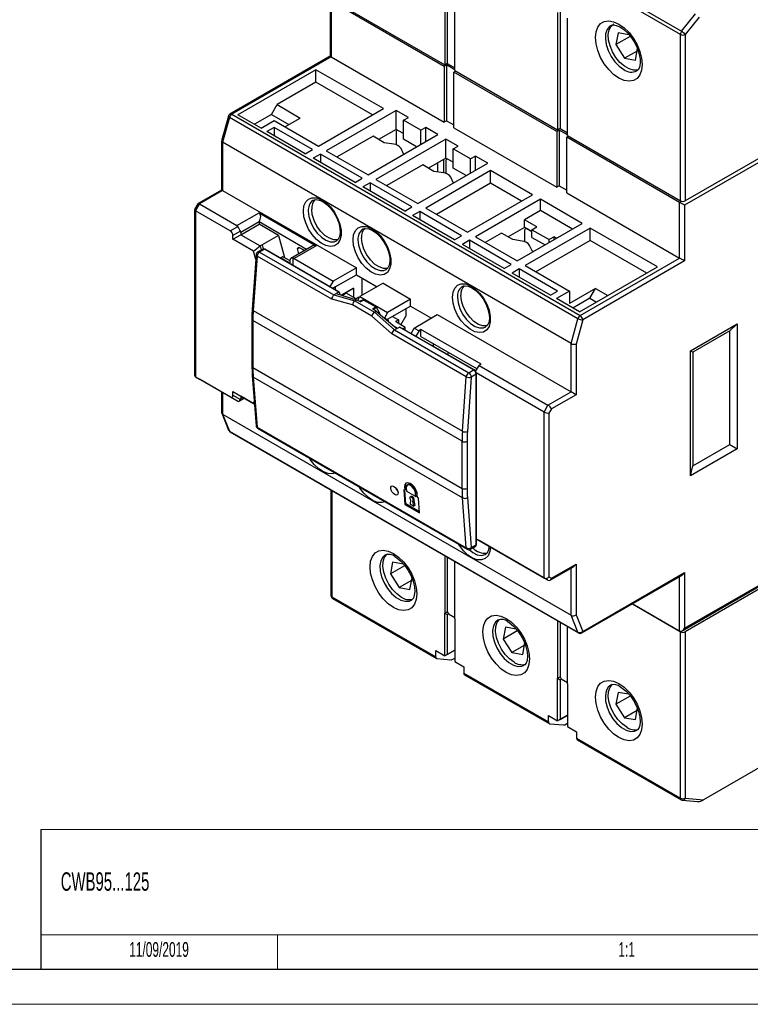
# Model space of a CAD drawing. Header units: millimetres. Extents: x 0 to 594, y 0 to 420.
# Tile 8 of 11: x 406 to 511, y 0 to 141. Entities that reach past the tile are written whole.
import ezdxf

# ---------------------------------------------------------------- set-up
doc = ezdxf.new("R2010")
doc.units = ezdxf.units.MM
doc.layers.add('FORMATO', color=7, linetype='Continuous')
doc.layers.add('LEGENDA', color=5, linetype='Continuous')
doc.styles.add('SLDTEXTSTYLE1', font='TXT', dxfattribs={"width": 0.605})

msp = doc.modelspace()

# ---------------------------------------------------------------- linework, layer by layer
at = {"color": 7, "linetype": 'Continuous', "lineweight": 25}
for p, q in [((467.034, 151.79), (467.034, 134.928)), ((467.388, 151.994), (467.388, 135.132)), ((468.449, 134.112), (468.449, 150.973)), ((500.869, 139.291), (485.95, 147.904)), ((486.126, 148.359), (501.046, 139.746)), ((450.806, 144.296), (467.034, 134.928)), ((450.554, 144.156), (450.554, 136.154)), ((466.928, 134.704), (450.7, 144.072)), ((450.7, 144.072), (450.7, 136.07)), ((483.227, 142.442), (483.227, 125.58)), ((483.581, 142.646), (483.581, 125.784)), ((484.641, 124.764), (484.641, 141.625)), ((501.046, 139.746), (503.05, 142.239)), ((503.581, 141.784), (501.577, 139.291)), ((491.917, 139.517), (491.614, 137.829)), ((493.63, 138.993), (491.614, 137.829)), ((493.465, 139.251), (491.917, 139.517)), ((500.869, 115.396), (500.869, 139.291)), ((501.577, 139.291), (501.577, 115.396)), ((491.614, 137.829), (492.859, 135.876)), ((494.407, 135.611), (494.71, 137.298)), ((450.554, 136.154), (436.164, 127.847)), ((450.7, 136.07), (436.414, 127.823)), ((450.7, 136.07), (466.928, 126.701)), ((494.64, 136.904), (492.859, 135.876)), ((492.859, 135.876), (494.407, 135.611)), ((467.282, 134.908), (466.928, 134.704)), ((466.928, 134.704), (466.928, 126.701)), ((467.388, 135.132), (467.034, 134.928)), ((468.449, 134.234), (467.282, 134.908)), ((467.282, 134.908), (467.282, 126.906)), ((467.388, 135.132), (468.449, 134.52)), ((448.508, 134.233), (437.301, 127.763)), ((458.196, 128.64), (448.508, 134.233)), ((448.508, 132.436), (448.508, 134.233)), ((468.59, 134.03), (468.343, 133.887)), ((483.121, 125.356), (468.343, 133.887)), ((468.343, 125.885), (468.343, 133.887)), ((468.449, 134.112), (483.227, 125.58)), ((448.508, 132.436), (442.922, 129.212)), ((456.64, 127.742), (448.508, 132.436)), ((442.112, 127.809), (442.922, 129.212)), ((442.922, 129.212), (446.245, 127.293)), ((435.932, 127.546), (434.966, 124.014)), ((436.083, 127.367), (435.109, 123.803)), ((486.146, 98.466), (436.083, 127.367)), ((436.414, 127.823), (486.477, 98.922)), ((440.624, 125.844), (437.301, 127.763)), ((442.112, 127.809), (439.666, 126.397)), ((442.112, 127.809), (444.626, 126.358)), ((444.054, 126.028), (446.245, 127.293)), ((448.862, 123.252), (458.196, 128.64)), ((460.034, 128.396), (449.993, 122.599)), ((461.802, 127.375), (460.034, 128.396)), ((460.034, 125.664), (460.034, 128.396)), ((461.095, 126.967), (461.802, 127.375)), ((440.624, 125.844), (442.498, 126.926)), ((442.498, 125.946), (441.473, 125.354)), ((442.498, 126.926), (448.862, 123.252)), ((448.013, 122.762), (442.498, 125.946)), ((442.498, 125.946), (442.498, 124.763)), ((463.57, 125.538), (461.095, 126.967)), ((461.095, 124.235), (461.095, 126.967)), ((464.277, 125.946), (463.57, 125.538)), ((466.044, 124.926), (464.277, 125.946)), ((464.277, 123.905), (464.277, 125.946)), ((467.282, 126.906), (466.928, 126.701)), ((467.282, 126.906), (468.343, 126.293)), ((468.343, 125.885), (483.121, 117.354)), ((446.988, 122.17), (441.473, 125.354)), ((456.711, 124.681), (451.549, 121.701)), ((456.004, 119.129), (466.044, 124.926)), ((458.329, 123.746), (456.711, 124.681)), ((460.034, 125.664), (457.521, 124.213)), ((461.095, 125.052), (460.034, 125.664)), ((460.034, 125.256), (460.034, 123.453)), ((460.241, 125.544), (460.138, 125.485)), ((461.095, 125.052), (460.388, 125.46)), ((463.57, 123.497), (463.57, 125.538)), ((483.475, 125.56), (483.121, 125.356)), ((483.121, 125.356), (483.121, 117.354)), ((483.581, 125.784), (483.227, 125.58)), ((484.641, 124.886), (483.475, 125.56)), ((483.475, 125.56), (483.475, 117.558)), ((483.581, 125.784), (484.641, 125.172)), ((484.783, 124.682), (484.535, 124.539)), ((484.535, 116.537), (484.535, 124.539)), ((500.763, 115.171), (484.535, 124.539)), ((484.641, 124.764), (500.869, 115.396)), ((434.962, 123.985), (434.962, 116.947)), ((485.172, 94.902), (435.109, 123.803)), ((435.109, 123.803), (435.109, 116.862)), ((467.176, 124.273), (457.135, 118.476)), ((459.68, 123.537), (458.329, 123.746)), ((462.972, 123.152), (461.095, 124.235)), ((468.944, 123.252), (467.176, 124.273)), ((467.176, 121.541), (467.176, 124.273)), ((468.237, 122.844), (468.944, 123.252)), ((446.988, 122.17), (448.013, 122.762)), ((449.145, 122.109), (448.119, 121.517)), ((455.155, 118.639), (449.145, 122.109)), ((449.145, 122.109), (449.145, 120.925)), ((449.993, 122.599), (456.004, 119.129)), ((461.102, 122.145), (460.74, 122.925)), ((461.165, 122.109), (461.102, 122.145)), ((470.711, 121.415), (468.237, 122.844)), ((468.237, 120.112), (468.237, 122.844)), ((471.418, 121.823), (470.711, 121.415)), ((473.186, 120.803), (471.418, 121.823)), ((471.418, 119.782), (471.418, 121.823)), ((513.138, 122.07), (501.577, 115.396)), ((454.13, 118.048), (448.119, 121.517)), ((463.852, 120.558), (458.691, 117.578)), ((463.145, 115.006), (473.186, 120.803)), ((465.471, 119.623), (463.852, 120.558)), ((467.176, 121.541), (464.662, 120.09)), ((466.044, 119.535), (466.044, 120.888)), ((466.893, 119.402), (466.893, 121.378)), ((468.237, 120.929), (467.176, 121.541)), ((467.176, 121.133), (467.176, 119.33)), ((467.383, 121.422), (467.279, 121.362)), ((468.237, 120.929), (467.529, 121.337)), ((470.711, 119.374), (470.711, 121.415)), ((513.138, 121.498), (501.471, 114.763)), ((473.611, 119.742), (464.277, 114.353)), ((466.822, 119.414), (465.471, 119.623)), ((468.244, 118.022), (467.882, 118.802)), ((470.113, 119.029), (468.237, 120.112)), ((479.621, 116.272), (473.611, 119.742)), ((473.611, 117.945), (473.611, 119.742)), ((454.13, 118.048), (455.155, 118.639)), ((456.286, 117.986), (455.261, 117.394)), ((461.272, 113.925), (455.261, 117.394)), ((462.297, 114.517), (456.286, 117.986)), ((456.286, 117.986), (456.286, 116.803)), ((457.135, 118.476), (463.145, 115.006)), ((473.611, 117.945), (465.833, 113.455)), ((468.307, 117.986), (468.244, 118.022)), ((478.065, 115.374), (473.611, 117.945)), ((483.475, 117.558), (483.121, 117.354)), ((483.475, 117.558), (484.535, 116.945)), ((434.962, 116.947), (431.578, 114.993)), ((435.109, 116.862), (431.785, 114.944)), ((435.109, 116.862), (454.342, 105.759)), ((470.287, 110.884), (479.621, 116.272)), ((484.535, 116.537), (500.763, 107.169)), ((431.558, 114.973), (431.08, 114.145)), ((431.785, 114.944), (431.219, 113.964)), ((431.785, 114.944), (437.159, 111.841)), ((448.106, 115.457), (448.058, 115.428)), ((480.752, 115.619), (471.418, 110.23)), ((486.763, 112.149), (480.752, 115.619)), ((480.752, 113.986), (480.752, 115.619)), ((500.763, 107.169), (500.763, 115.171)), ((501.471, 114.763), (501.471, 106.761)), ((431.073, 114.118), (431.073, 90.374)), ((431.219, 113.964), (431.219, 90.121)), ((436.193, 111.092), (431.219, 113.964)), ((437.159, 111.841), (440.341, 113.678)), ((440.341, 113.678), (448.544, 108.943)), ((461.272, 113.925), (462.297, 114.517)), ((463.428, 113.863), (462.403, 113.272)), ((468.413, 109.802), (462.403, 113.272)), ((469.439, 110.394), (463.428, 113.863)), ((463.428, 113.863), (463.428, 112.68)), ((464.277, 114.353), (470.287, 110.884)), ((480.752, 113.986), (478.49, 112.679)), ((485.348, 111.332), (480.752, 113.986)), ((436.193, 111.092), (437.286, 111.723)), ((440.341, 112.372), (437.725, 110.861)), ((437.725, 110.535), (440.341, 112.045)), ((447.178, 108.425), (440.341, 112.372)), ((440.341, 112.372), (440.341, 112.045)), ((443.125, 110.438), (440.341, 112.045)), ((477.429, 106.761), (486.763, 112.149)), ((478.49, 111.581), (478.49, 112.679)), ((480.257, 111.659), (478.49, 112.679)), ((437.686, 111.03), (436.593, 110.399)), ((436.593, 109.882), (437.725, 110.535)), ((436.593, 109.882), (436.593, 110.399)), ((437.725, 110.861), (437.725, 110.535)), ((437.725, 110.535), (440.509, 108.928)), ((443.125, 110.438), (440.791, 109.091)), ((443.125, 110.438), (443.974, 107.254)), ((455.248, 111.335), (455.2, 111.305)), ((468.413, 109.802), (469.439, 110.394)), ((475.166, 110.761), (472.833, 109.414)), ((476.785, 109.826), (475.166, 110.761)), ((478.49, 111.581), (476.118, 110.212)), ((479.55, 110.969), (478.49, 111.581)), ((478.49, 111.173), (478.49, 109.533)), ((487.894, 111.496), (478.56, 106.108)), ((478.697, 111.461), (478.593, 111.402)), ((479.55, 110.969), (478.843, 111.377)), ((479.55, 111.251), (480.257, 111.659)), ((479.55, 111.251), (482.025, 109.822)), ((479.55, 110.152), (479.55, 111.251)), ((497.581, 105.903), (487.894, 111.496)), ((487.894, 109.699), (487.894, 111.496)), ((439.547, 108.177), (436.593, 109.882)), ((439.547, 108.177), (440.509, 108.928)), ((440.791, 109.091), (440.509, 108.928)), ((440.509, 108.928), (440.661, 108.358)), ((440.791, 109.091), (440.948, 108.504)), ((448.544, 108.943), (445.362, 107.106)), ((470.57, 109.741), (469.545, 109.149)), ((475.555, 105.679), (469.545, 109.149)), ((476.58, 106.271), (470.57, 109.741)), ((470.57, 109.741), (470.57, 108.557)), ((471.418, 110.23), (477.429, 106.761)), ((478.135, 109.617), (476.785, 109.826)), ((479.558, 108.226), (479.196, 109.005)), ((479.55, 110.152), (481.427, 109.069)), ((487.894, 109.699), (480.116, 105.209)), ((482.732, 110.23), (482.025, 109.822)), ((482.025, 109.414), (482.025, 109.822)), ((483.086, 110.026), (482.732, 110.23)), ((482.732, 109.822), (482.732, 110.23)), ((496.026, 105.005), (487.894, 109.699)), ((439.919, 107.676), (439.362, 99.85)), ((439.869, 106.968), (439.547, 108.177)), ((440.869, 108.478), (440.168, 108.073)), ((441.119, 108.453), (440.418, 108.049)), ((440.418, 108.049), (451.096, 101.885)), ((451.796, 102.289), (441.119, 108.453)), ((451.871, 102.297), (441.194, 108.46)), ((447.978, 108.887), (444.903, 107.112)), ((445.853, 108.564), (446.112, 108.714)), ((446.112, 108.714), (445.853, 108.564)), ((446.062, 107.781), (445.853, 108.564)), ((446.112, 108.714), (446.895, 108.262)), ((479.762, 108.108), (479.558, 108.226)), ((440.066, 107.472), (439.509, 99.646)), ((450.785, 101.284), (440.066, 107.472)), ((443.434, 107.167), (443.496, 107.203)), ((443.779, 107.367), (443.496, 107.203)), ((443.496, 107.203), (444.796, 106.453)), ((444.796, 106.779), (443.779, 107.367)), ((444.796, 106.381), (444.796, 106.926)), ((445.362, 107.106), (450.989, 103.857)), ((475.555, 105.679), (476.58, 106.271)), ((478.56, 106.108), (484.924, 102.434)), ((486.477, 98.922), (500.763, 107.169)), ((501.471, 106.761), (486.831, 98.309)), ((454.342, 105.759), (450.989, 103.857)), ((451.275, 103.039), (454.342, 104.779)), ((454.342, 104.779), (454.342, 105.759)), ((454.342, 104.779), (457.312, 103.065)), ((477.712, 105.618), (476.686, 105.026)), ((482.202, 101.842), (476.686, 105.026)), ((483.227, 102.434), (477.712, 105.618)), ((477.712, 105.618), (477.712, 104.434)), ((486.374, 99.433), (497.581, 105.903)), ((450.989, 103.857), (450.53, 103.071)), ((458.16, 103.555), (454.837, 101.636)), ((455.164, 101.825), (455.164, 104.305)), ((458.16, 103.555), (462.12, 101.269)), ((450.927, 102.842), (451.275, 103.039)), ((451.301, 103.024), (450.956, 102.825)), ((451.096, 101.885), (451.42, 102.072)), ((451.096, 101.885), (454.091, 101.043)), ((451.301, 103.024), (451.275, 103.039)), ((451.301, 102.626), (451.301, 103.024)), ((451.796, 102.289), (451.42, 102.072)), ((451.42, 102.072), (454.355, 101.194)), ((451.902, 101.942), (451.886, 101.933)), ((451.902, 102.228), (451.902, 101.942)), ((451.902, 101.942), (451.954, 101.912)), ((453.891, 102.865), (452.142, 101.856)), ((453.918, 102.819), (452.212, 101.835)), ((452.857, 102.126), (452.305, 101.807)), ((454.271, 101.309), (452.857, 102.126)), ((453.891, 102.865), (453.918, 102.819)), ((453.918, 102.819), (453.918, 101.513)), ((469.531, 103.089), (469.484, 103.06)), ((482.202, 101.842), (483.227, 102.434)), ((484.924, 102.434), (483.05, 101.352)), ((488.672, 102.801), (484.924, 100.637)), ((484.924, 102.434), (484.924, 100.637)), ((487.862, 101.398), (488.672, 102.801)), ((488.672, 102.801), (490.439, 101.78)), ((453.78, 100.441), (450.785, 101.284)), ((456.525, 98.857), (453.78, 100.441)), ((454.091, 101.043), (454.355, 101.194)), ((454.091, 101.042), (454.091, 101.043)), ((454.091, 101.042), (456.919, 99.409)), ((454.695, 101.554), (454.271, 101.309)), ((454.912, 100.873), (454.355, 101.194)), ((454.525, 101.096), (454.837, 101.636)), ((454.695, 101.554), (454.766, 101.514)), ((454.878, 100.998), (454.786, 100.945)), ((454.837, 101.636), (458.797, 99.35)), ((454.887, 101.003), (454.878, 100.998)), ((455.303, 101.166), (454.887, 101.003)), ((455.394, 101.151), (454.912, 100.873)), ((455.394, 101.151), (457.108, 100.162)), ((462.12, 101.269), (458.797, 99.35)), ((462.12, 100.289), (462.12, 101.269)), ((486.374, 99.433), (483.05, 101.352)), ((487.862, 101.398), (485.416, 99.986)), ((487.862, 101.398), (488.82, 100.845)), ((439.509, 99.646), (469.561, 82.297)), ((456.626, 99.883), (457.108, 100.162)), ((457.183, 99.562), (456.626, 99.883)), ((456.919, 99.409), (456.92, 99.41)), ((456.92, 99.41), (457.183, 99.562)), ((456.92, 99.41), (459.794, 96.864)), ((457.183, 99.562), (460.117, 97.051)), ((457.615, 99.428), (457.199, 100.071)), ((457.665, 99.274), (457.665, 99.149)), ((458.797, 99.35), (458.345, 98.568)), ((462.12, 100.289), (459.504, 98.779)), ((461.413, 99.881), (461.413, 98.819)), ((462.12, 100.289), (465.097, 98.57)), ((462.644, 97.129), (465.938, 99.064)), ((465.938, 99.064), (485.172, 87.961)), ((439.311, 98.426), (439.311, 91.657)), ((469.509, 80.873), (439.457, 98.221)), ((439.457, 98.221), (439.457, 91.453)), ((459.399, 96.311), (456.525, 98.857)), ((458.907, 98.235), (458.374, 98.543)), ((459.504, 98.779), (458.735, 98.334)), ((458.832, 98.228), (458.778, 98.197)), ((458.938, 98.06), (458.938, 98.166)), ((459.504, 98.779), (460.352, 98.289)), ((460.352, 98.289), (459.928, 98.044)), ((461.342, 97.227), (459.928, 98.044)), ((460.352, 98.289), (460.352, 97.799)), ((460.706, 97.595), (461.413, 98.819)), ((485.172, 94.902), (486.146, 98.466)), ((486.831, 98.309), (485.879, 94.828)), ((502.319, 93.859), (509.037, 97.737)), ((507.976, 96.717), (509.037, 97.737)), ((509.037, 97.737), (509.037, 79.773)), ((470.118, 90.123), (459.399, 96.311)), ((459.584, 97.508), (460.246, 97.125)), ((459.793, 96.864), (470.47, 90.7)), ((459.794, 96.864), (460.117, 97.051)), ((460.117, 97.051), (460.494, 97.268)), ((471.171, 91.104), (460.494, 97.268)), ((471.246, 91.112), (460.569, 97.276)), ((461.342, 97.227), (460.997, 97.028)), ((461.342, 96.829), (461.342, 97.227)), ((462.193, 96.338), (462.644, 97.129)), ((462.644, 97.129), (463.322, 96.738)), ((463.322, 96.738), (462.867, 95.949)), ((463.605, 96.901), (463.322, 96.738)), ((472.232, 91.921), (463.605, 96.901)), ((463.605, 95.921), (463.605, 96.901)), ((507.976, 96.717), (502.673, 93.655)), ((507.976, 80.386), (507.976, 96.717)), ((463.605, 95.921), (471.666, 91.268)), ((485.172, 87.961), (485.172, 94.902)), ((485.879, 94.828), (485.879, 87.553)), ((467.494, 93.278), (467.494, 93.676)), ((502.319, 75.895), (502.319, 93.859)), ((502.319, 93.859), (502.673, 93.655)), ((502.673, 93.655), (502.673, 77.324)), ((472.232, 91.921), (471.949, 91.758)), ((439.457, 91.453), (469.509, 74.105)), ((470.47, 90.7), (471.171, 91.104)), ((471.455, 90.901), (471.949, 91.758)), ((481.283, 85.063), (471.55, 90.682)), ((471.568, 66.057), (471.568, 90.553)), ((471.949, 91.758), (481.848, 86.043)), ((431.219, 90.121), (436.193, 87.249)), ((431.219, 90.121), (431.785, 89.794)), ((437.159, 86.692), (431.785, 89.794)), ((439.363, 90.288), (439.92, 83.105)), ((469.561, 72.74), (439.509, 90.088)), ((439.509, 90.088), (440.066, 82.906)), ((469.561, 82.297), (470.118, 90.123)), ((470.824, 90.087), (470.267, 82.262)), ((471.525, 90.492), (470.824, 90.087)), ((471.525, 65.996), (471.525, 90.492)), ((434.962, 87.96), (434.962, 84.998)), ((436.593, 87.998), (439.547, 86.293)), ((436.593, 87.48), (436.593, 87.998)), ((436.593, 87.998), (437.725, 87.345)), ((481.848, 86.043), (485.172, 87.961)), ((437.286, 86.618), (436.193, 87.249)), ((436.593, 87.48), (437.686, 86.849)), ((437.501, 86.618), (438.242, 87.046)), ((439.678, 86.217), (437.725, 87.345)), ((437.725, 87.345), (437.725, 87.018)), ((439.547, 86.293), (439.651, 86.565)), ((439.547, 86.293), (439.678, 86.217)), ((485.879, 87.553), (482.348, 85.515)), ((434.978, 84.913), (435.95, 82.482)), ((481.283, 85.063), (481.848, 86.043)), ((481.283, 61.22), (481.283, 85.063)), ((482.348, 85.515), (481.99, 84.894)), ((481.99, 84.894), (481.99, 61.389)), ((435.109, 84.772), (485.172, 55.871)), ((435.109, 84.772), (436.083, 82.333)), ((436.083, 82.333), (486.146, 53.433)), ((436.164, 82.235), (486.227, 53.334)), ((440.066, 82.906), (470.118, 65.557)), ((440.168, 82.711), (470.22, 65.362)), ((469.509, 74.105), (469.509, 80.873)), ((470.216, 80.873), (470.216, 74.105)), ((509.037, 79.773), (502.319, 75.895)), ((502.673, 77.324), (507.976, 80.386)), ((507.976, 80.386), (509.037, 79.773)), ((502.319, 75.895), (502.673, 77.324)), ((450.66, 73.867), (450.66, 58.712)), ((461.269, 73.833), (461.128, 73.914)), ((461.128, 73.914), (461.292, 71.804)), ((461.375, 74.384), (461.233, 74.302)), ((461.233, 74.302), (461.269, 73.833)), ((461.411, 73.915), (461.269, 73.833)), ((461.434, 71.886), (461.282, 73.84)), ((461.411, 73.915), (461.375, 74.384)), ((461.481, 74.159), (461.517, 73.69)), ((461.517, 73.69), (462.86, 72.914)), ((461.779, 74.652), (461.637, 74.57)), ((462.198, 72.936), (462.056, 72.854)), ((462.103, 72.442), (462.065, 71.843)), ((462.56, 71.557), (462.422, 72.258)), ((462.436, 72.265), (462.578, 72.347)), ((462.564, 72.339), (462.702, 71.639)), ((462.966, 73.465), (462.824, 73.383)), ((462.86, 72.914), (462.824, 73.383)), ((463.002, 72.996), (462.86, 72.914)), ((462.966, 73.465), (463.002, 72.996)), ((463.108, 72.771), (463.072, 73.24)), ((463.249, 72.69), (463.108, 72.771)), ((463.413, 70.58), (463.249, 72.69)), ((470.118, 65.557), (469.561, 72.74)), ((470.267, 72.774), (470.824, 65.591)), ((461.434, 71.886), (461.292, 71.804)), ((461.292, 71.804), (463.413, 70.58)), ((463.4, 70.751), (461.434, 71.886)), ((462.065, 71.843), (462.56, 71.557)), ((462.702, 71.639), (462.56, 71.557)), ((471.568, 66.828), (481.283, 61.22)), ((471.949, 66.608), (471.568, 66.828)), ((481.848, 60.893), (471.949, 66.608)), ((470.72, 65.362), (471.421, 65.767)), ((470.824, 65.591), (471.525, 65.996)), ((467.034, 64.414), (467.034, 56.173)), ((467.388, 64.21), (467.388, 56.377)), ((472.881, 64.625), (472.929, 64.654)), ((459.531, 63.494), (459.228, 61.806)), ((461.244, 62.97), (459.228, 61.806)), ((461.079, 63.228), (459.531, 63.494)), ((468.449, 55.356), (468.449, 63.598)), ((482.141, 60.893), (485.525, 62.847)), ((482.348, 61.182), (485.879, 63.22)), ((485.879, 63.22), (485.879, 55.945)), ((459.228, 61.806), (460.474, 59.853)), ((462.254, 60.881), (460.474, 59.853)), ((462.022, 59.588), (462.325, 61.275)), ((481.848, 60.893), (481.283, 61.22)), ((481.99, 61.389), (482.348, 61.182)), ((486.727, 53.334), (501.117, 61.641)), ((486.831, 53.563), (501.471, 62.014)), ((501.471, 62.014), (501.471, 54.012)), ((460.474, 59.853), (462.022, 59.588)), ((501.117, 53.639), (513.034, 60.519)), ((501.471, 54.012), (513.138, 60.747)), ((513.138, 60.176), (501.577, 53.502)), ((450.806, 58.508), (465.726, 49.894)), ((450.91, 58.279), (465.83, 49.665)), ((500.869, 53.502), (493.944, 57.5)), ((493.979, 57.52), (500.763, 53.604)), ((467.034, 56.173), (467.388, 56.377)), ((467.034, 50.049), (467.034, 56.173)), ((467.034, 56.173), (467.388, 55.969)), ((467.388, 56.377), (467.565, 56.071)), ((467.388, 55.969), (467.565, 56.071)), ((467.388, 55.969), (467.388, 50.253)), ((467.565, 56.071), (468.449, 55.56)), ((468.449, 55.356), (468.449, 49.232)), ((486.146, 53.433), (485.172, 55.871)), ((485.879, 55.945), (486.831, 53.563)), ((475.724, 54.146), (475.421, 52.458)), ((477.272, 53.881), (475.724, 54.146)), ((483.227, 55.066), (483.227, 46.825)), ((483.581, 54.862), (483.581, 47.029)), ((484.641, 46.008), (484.641, 54.25)), ((477.437, 53.622), (475.421, 52.458)), ((475.421, 52.458), (476.666, 50.505)), ((500.869, 29.607), (500.869, 53.502)), ((501.577, 53.502), (501.577, 29.607)), ((478.447, 51.533), (476.666, 50.505)), ((478.215, 50.24), (478.518, 51.927)), ((465.726, 49.894), (465.726, 50.804)), ((465.726, 50.804), (467.034, 50.049)), ((465.903, 49.643), (467.907, 49.464)), ((468.449, 50.865), (467.034, 50.049)), ((467.388, 50.253), (467.034, 50.049)), ((467.388, 50.253), (468.449, 50.865)), ((468.084, 49.511), (468.449, 49.722)), ((476.666, 50.505), (478.215, 50.24)), ((468.449, 49.232), (469.757, 48.477)), ((469.757, 48.477), (469.757, 47.568)), ((469.757, 47.568), (481.919, 40.547)), ((469.86, 47.339), (482.023, 40.318)), ((483.227, 46.825), (483.581, 47.029)), ((483.227, 40.701), (483.227, 46.825)), ((483.227, 46.825), (483.581, 46.621)), ((483.581, 47.029), (483.758, 46.723)), ((483.581, 46.621), (483.758, 46.723)), ((483.758, 46.723), (484.641, 46.213)), ((483.581, 46.621), (483.581, 40.905)), ((484.641, 46.008), (484.641, 39.884)), ((532.117, 45.493), (504.193, 29.373)), ((491.917, 44.798), (491.614, 43.11)), ((493.63, 44.274), (491.614, 43.11)), ((493.465, 44.533), (491.917, 44.798)), ((491.614, 43.11), (492.859, 41.157)), ((494.407, 40.892), (494.71, 42.58)), ((481.919, 41.456), (483.227, 40.701)), ((481.919, 40.547), (481.919, 41.456)), ((484.641, 41.517), (483.227, 40.701)), ((483.581, 40.905), (484.641, 41.517)), ((494.64, 42.185), (492.859, 41.157)), ((492.859, 41.157), (494.407, 40.892)), ((482.096, 40.295), (484.1, 40.116)), ((483.581, 40.905), (483.227, 40.701)), ((484.276, 40.163), (484.641, 40.374)), ((484.641, 39.884), (485.95, 39.129)), ((485.95, 39.129), (485.95, 38.22)), ((485.95, 38.22), (500.869, 29.607)), ((486.053, 37.991), (500.973, 29.378)), ((501.179, 29.313), (503.288, 29.124)), ((501.577, 29.607), (504.193, 29.373))]:
    msp.add_line(p, q, dxfattribs=at)
at = {"color": 1, "linetype": 'Continuous', "lineweight": 25}
for p, q in [((500.763, 115.171), (501.04, 115.331)), ((445.196, 107.157), (445.196, 106.15)), ((454.887, 101.003), (454.787, 100.945)), ((454.854, 100.906), (455.303, 101.166)), ((457.199, 100.071), (456.75, 99.812)), ((457.45, 99.333), (457.615, 99.428)), ((457.665, 99.274), (457.578, 99.224)), ((458.832, 98.228), (458.556, 98.387)), ((465.373, 94.901), (465.373, 94.502)), ((435.109, 87.876), (435.109, 84.772)), ((437.725, 87.018), (438.008, 87.182)), ((449.679, 77.22), (449.883, 77.103)), ((450.806, 73.782), (450.806, 58.508)), ((456.821, 73.097), (457.024, 72.98)), ((485.172, 55.871), (485.172, 62.643)), ((500.763, 53.604), (500.763, 61.437))]:
    msp.add_line(p, q, dxfattribs=at)
at = {"color": 7, "linetype": 'Continuous', "lineweight": 18}
msp.add_line((443, 10), (443, 5), dxfattribs=at)
at = {"color": 7, "linetype": 'Continuous', "lineweight": 25, "flags": 128}
for points in [[(492.031, 133.032), (491.283, 133.561), (490.573, 134.257), (489.936, 135.087), (489.405, 136.008), (489.005, 136.975), (488.756, 137.938), (488.672, 138.85), (488.756, 139.664), (489.005, 140.34), (489.405, 140.845), (489.936, 141.152), (490.573, 141.246), (491.283, 141.123), (492.031, 140.789), (492.778, 140.26), (493.488, 139.564), (494.125, 138.734), (494.657, 137.813), (495.057, 136.846), (495.305, 135.883), (495.389, 134.972), (495.305, 134.157), (495.057, 133.481), (494.657, 132.976), (494.125, 132.669), (493.488, 132.575), (492.778, 132.698), (492.031, 133.032)], [(494.82, 134.217), (494.721, 134.187), (494.138, 134.153), (493.494, 134.334), (492.83, 134.718), (492.186, 135.28), (491.603, 135.986), (491.119, 136.791), (490.763, 137.645), (490.557, 138.494), (490.516, 139.284), (490.64, 139.966), (490.923, 140.497), (491.287, 140.811)], [(490.863, 140.551), (490.973, 140.616), (491.258, 140.655), (491.645, 140.591), (492.163, 140.373), (492.727, 139.997), (493.297, 139.473), (493.837, 138.822), (494.311, 138.077), (494.689, 137.282), (494.948, 136.486), (495.079, 135.744), (495.085, 135.104), (494.989, 134.61), (494.833, 134.282), (494.653, 134.096), (494.605, 134.078)], [(446.705, 113.924), (446.791, 114.656), (447.042, 115.244), (447.443, 115.65), (447.969, 115.848), (448.586, 115.828), (449.257, 115.588), (449.938, 115.146), (450.587, 114.527), (451.163, 113.773), (451.63, 112.928), (451.959, 112.048), (452.128, 111.187), (452.128, 110.399), (451.959, 109.734), (451.63, 109.233), (451.163, 108.928), (450.587, 108.838), (449.938, 108.97), (449.257, 109.313), (448.586, 109.848), (447.969, 110.54), (447.443, 111.346), (447.042, 112.215), (446.791, 113.092), (446.705, 113.924)], [(448.08, 115.422), (448.173, 115.492), (448.534, 115.57), (448.965, 115.512), (449.503, 115.283), (450.063, 114.891), (450.606, 114.354), (451.099, 113.702), (451.506, 112.973), (451.802, 112.215), (451.967, 111.481), (451.999, 110.823), (451.908, 110.287), (451.723, 109.902), (451.468, 109.662), (451.467, 109.662)], [(451.697, 109.833), (451.642, 109.819), (451.069, 109.806), (450.438, 110.02), (449.794, 110.442), (449.186, 111.042), (448.659, 111.776), (448.252, 112.589), (447.995, 113.421), (447.907, 114.209)], [(453.847, 109.801), (453.932, 110.533), (454.184, 111.121), (454.585, 111.527), (455.111, 111.726), (455.728, 111.705), (456.398, 111.465), (457.079, 111.023), (457.728, 110.405), (458.305, 109.65), (458.772, 108.806), (459.1, 107.925), (459.27, 107.064), (459.27, 106.276), (459.1, 105.611), (458.772, 105.11), (458.305, 104.805), (457.728, 104.716), (457.079, 104.847), (456.398, 105.19), (455.728, 105.725), (455.111, 106.417), (454.585, 107.223), (454.184, 108.092), (453.932, 108.97), (453.847, 109.801)], [(455.222, 111.299), (455.315, 111.369), (455.676, 111.448), (456.107, 111.389), (456.645, 111.16), (457.204, 110.768), (457.748, 110.231), (458.241, 109.579), (458.648, 108.85), (458.943, 108.092), (459.109, 107.358), (459.141, 106.7), (459.05, 106.164), (458.865, 105.779), (458.61, 105.539), (458.609, 105.539)], [(458.839, 105.71), (458.784, 105.696), (458.211, 105.684), (457.579, 105.897), (456.936, 106.319), (456.328, 106.919), (455.801, 107.653), (455.394, 108.466), (455.137, 109.298), (455.049, 110.087)], [(468.13, 101.555), (468.216, 102.287), (468.467, 102.875), (468.868, 103.281), (469.394, 103.48), (470.012, 103.459), (470.682, 103.22), (471.363, 102.777), (472.012, 102.159), (472.588, 101.404), (473.055, 100.56), (473.384, 99.68), (473.554, 98.818), (473.554, 98.03), (473.384, 97.365), (473.055, 96.864), (472.588, 96.559), (472.012, 96.47), (471.363, 96.601), (470.682, 96.945), (470.012, 97.479), (469.394, 98.171), (468.868, 98.977), (468.467, 99.846), (468.216, 100.724), (468.13, 101.555)], [(473.122, 97.464), (473.067, 97.45), (472.495, 97.438), (471.863, 97.651), (471.219, 98.073), (470.612, 98.674), (470.084, 99.408), (469.677, 100.22), (469.42, 101.052), (469.333, 101.841)], [(469.505, 103.053), (469.599, 103.123), (469.959, 103.202), (470.39, 103.143), (470.929, 102.914), (471.488, 102.522), (472.032, 101.986), (472.524, 101.333), (472.932, 100.604), (473.227, 99.846), (473.393, 99.113), (473.424, 98.454), (473.334, 97.918), (473.148, 97.533), (472.894, 97.294), (472.892, 97.293)], [(439.362, 99.85), (439.318, 98.941), (439.311, 98.426)], [(439.311, 91.657), (439.332, 90.783), (439.363, 90.288)], [(459.645, 64.766), (460.393, 64.237), (461.102, 63.541), (461.739, 62.711), (462.271, 61.79), (462.671, 60.823), (462.92, 59.86), (463.004, 58.949), (462.92, 58.134), (462.671, 57.458), (462.271, 56.953), (461.739, 56.646), (461.102, 56.552), (460.393, 56.675), (459.645, 57.009), (458.898, 57.538), (458.188, 58.234), (457.551, 59.064), (457.019, 59.985), (456.619, 60.952), (456.371, 61.915), (456.286, 62.827), (456.371, 63.641), (456.619, 64.317), (457.019, 64.822), (457.551, 65.129), (458.188, 65.223), (458.898, 65.1), (459.645, 64.766)], [(460.777, 58.479), (460.117, 58.956), (459.499, 59.595), (458.961, 60.356), (458.538, 61.192), (458.255, 62.05), (458.13, 62.876), (458.172, 63.618), (458.377, 64.23), (458.733, 64.672), (458.738, 64.676)], [(459.852, 64.308), (460.143, 64.122), (460.714, 63.648), (461.269, 63.038), (461.77, 62.321), (462.184, 61.538), (462.487, 60.737), (462.663, 59.97), (462.71, 59.289), (462.646, 58.741), (462.506, 58.354), (462.332, 58.125), (462.227, 58.064)], [(475.838, 55.418), (476.585, 54.89), (477.295, 54.193), (477.932, 53.363), (478.464, 52.442), (478.864, 51.476), (479.112, 50.512), (479.197, 49.601), (479.112, 48.786), (478.864, 48.11), (478.464, 47.606), (477.932, 47.298), (477.295, 47.204), (476.585, 47.327), (475.838, 47.661), (475.091, 48.19), (474.381, 48.887), (473.744, 49.716), (473.212, 50.637), (472.812, 51.604), (472.563, 52.567), (472.479, 53.479), (472.563, 54.293), (472.812, 54.97), (473.212, 55.474), (473.744, 55.781), (474.381, 55.875), (475.091, 55.753), (475.838, 55.418)], [(476.969, 49.131), (476.31, 49.608), (475.692, 50.247), (475.154, 51.009), (474.73, 51.845), (474.447, 52.702), (474.323, 53.528), (474.365, 54.27), (474.57, 54.882), (474.926, 55.324), (474.931, 55.328)], [(476.045, 54.96), (476.336, 54.774), (476.907, 54.3), (477.462, 53.69), (477.963, 52.973), (478.377, 52.19), (478.68, 51.389), (478.855, 50.622), (478.903, 49.941), (478.839, 49.393), (478.698, 49.007), (478.525, 48.778), (478.42, 48.716)], [(492.031, 46.07), (492.778, 45.542), (493.488, 44.845), (494.125, 44.015), (494.657, 43.094), (495.057, 42.128), (495.305, 41.165), (495.389, 40.253), (495.305, 39.438), (495.057, 38.762), (494.657, 38.258), (494.125, 37.951), (493.488, 37.856), (492.778, 37.979), (492.031, 38.313), (491.283, 38.842), (490.573, 39.539), (489.936, 40.368), (489.405, 41.29), (489.005, 42.256), (488.756, 43.219), (488.672, 44.131), (488.756, 44.945), (489.005, 45.622), (489.405, 46.126), (489.936, 46.433), (490.573, 46.528), (491.283, 46.405), (492.031, 46.07)], [(493.162, 39.783), (492.503, 40.26), (491.885, 40.899), (491.347, 41.661), (490.923, 42.497), (490.64, 43.355), (490.516, 44.18), (490.557, 44.922), (490.763, 45.534), (491.119, 45.976), (491.123, 45.98)], [(492.238, 45.613), (492.528, 45.426), (493.1, 44.952), (493.654, 44.342), (494.155, 43.625), (494.57, 42.842), (494.872, 42.041), (495.048, 41.274), (495.096, 40.593), (495.032, 40.045), (494.891, 39.659), (494.718, 39.43), (494.613, 39.368)]]:
    msp.add_lwpolyline(points, dxfattribs=at)
at = {"color": 1, "linetype": 'Continuous', "lineweight": 25, "flags": 128}
for points in [[(490.849, 140.558), (490.695, 140.45), (490.338, 140.008), (490.133, 139.396), (490.091, 138.654), (490.216, 137.828), (490.499, 136.971), (490.923, 136.135), (491.46, 135.373), (492.078, 134.734), (492.738, 134.257)], [(436.083, 127.367), (436.021, 127.407), (435.973, 127.448), (435.943, 127.488), (435.93, 127.525), (435.932, 127.546)], [(447.412, 113.924), (447.5, 113.135), (447.757, 112.303), (448.164, 111.49), (448.691, 110.757), (449.299, 110.156), (449.943, 109.734), (450.574, 109.521), (451.147, 109.533), (451.473, 109.665)], [(454.554, 109.801), (454.642, 109.012), (454.899, 108.18), (455.306, 107.368), (455.833, 106.634), (456.441, 106.033), (457.084, 105.611), (457.716, 105.398), (458.289, 105.41), (458.614, 105.542)], [(468.838, 101.555), (468.925, 100.766), (469.182, 99.935), (469.59, 99.122), (470.117, 98.388), (470.724, 97.788), (471.368, 97.365), (472, 97.152), (472.572, 97.164), (472.898, 97.296)], [(451.26, 76.308), (450.886, 76.194), (450.269, 76.215), (449.598, 76.454), (448.917, 76.897), (448.268, 77.515), (447.692, 78.27), (447.595, 78.424)], [(458.402, 72.185), (458.028, 72.071), (457.411, 72.092), (456.74, 72.331), (456.059, 72.774), (455.41, 73.392), (454.834, 74.147), (454.737, 74.301)], [(473.574, 65.67), (473.49, 65.018), (473.238, 64.43), (472.837, 64.024), (472.312, 63.825), (471.694, 63.846), (471.024, 64.086), (470.343, 64.528), (469.694, 65.147), (469.118, 65.901), (469.02, 66.055)], [(470.526, 65.298), (471.045, 64.89), (471.688, 64.57), (472.296, 64.468), (472.823, 64.593), (472.881, 64.625)], [(458.48, 64.545), (458.113, 64.229), (457.83, 63.698), (457.706, 63.016), (457.748, 62.226), (457.953, 61.377), (458.309, 60.523), (458.794, 59.718), (459.376, 59.012), (460.02, 58.45), (460.685, 58.066), (461.328, 57.885), (461.911, 57.919), (462.241, 58.057)], [(474.673, 55.197), (474.306, 54.881), (474.023, 54.35), (473.899, 53.668), (473.94, 52.878), (474.146, 52.029), (474.502, 51.176), (474.986, 50.37), (475.569, 49.664), (476.213, 49.102), (476.877, 48.718), (477.521, 48.537), (478.104, 48.571), (478.434, 48.709)], [(490.866, 45.849), (490.499, 45.533), (490.216, 45.002), (490.091, 44.32), (490.133, 43.53), (490.338, 42.681), (490.695, 41.828), (491.179, 41.023), (491.762, 40.317), (492.405, 39.754), (493.07, 39.37), (493.714, 39.19), (494.296, 39.223), (494.627, 39.361)]]:
    msp.add_lwpolyline(points, dxfattribs=at)
at = {"color": 7, "linetype": 'Continuous', "lineweight": 25}
for centre, radius, start, end in [((501.636, 139.255), 0.767, 140.22793, 177.36071), ((501.223, 139.973), 0.769, 242.60967, 297.39033), ((500.09, 138.096), 1.907, 38.77055, 59.89559), ((436.414, 127.414), 0.5, 119.99731, 164.70507), ((436.838, 127.167), 0.781, 122.88366, 165.16213), ((460.25, 125.291), 0.218, 50.79671, 189.21404), ((459.598, 122.17), 1.369, 33.43888, 86.5665), ((467.391, 121.168), 0.218, 50.79671, 189.21404), ((466.74, 118.047), 1.369, 33.43888, 86.5665), ((449.672, 114.362), 1.771, 135.69131, 184.93316), ((501.223, 116.078), 0.769, 242.60967, 297.39033), ((456.814, 110.239), 1.771, 135.69131, 184.93316), ((478.705, 111.208), 0.218, 50.79671, 189.21404), ((478.053, 108.251), 1.369, 33.43888, 86.5665), ((440.418, 107.64), 0.5, 119.99731, 175.92874), ((440.839, 107.396), 0.777, 122.79784, 174.37236), ((441.024, 108.234), 0.282, 53.13422, 121.95746), ((451.838, 102.238), 0.0655, 350.78596, 129.20329), ((471.097, 101.993), 1.771, 135.69131, 184.93316), ((455.334, 101.063), 0.107, 55.59629, 106.55981), ((459.531, 98.207), 20.074, 175.88808, 179.95752), ((456.961, 99.923), 0.28, 31.81719, 58.32123), ((457.37, 99.263), 0.296, 2.21361, 34.05086), ((458.873, 98.177), 0.0655, 350.78596, 129.20329), ((486.902, 98.266), 0.781, 122.88366, 165.16213), ((486.751, 99.536), 1.229, 240.53645, 273.73428), ((486.063, 98.274), 0.768, 2.60548, 57.39452), ((460.538, 97.207), 0.0754, 65.68605, 125.61817), ((457.117, 91.438), 17.66, 179.95172, 184.38408), ((470.891, 90.047), 0.777, 122.79784, 174.37236), ((470.056, 90.053), 0.768, 2.60548, 57.39452), ((470.757, 90.457), 0.768, 2.60548, 57.39452), ((470.884, 90.531), 0.685, 1.90245, 58.09817), ((470.509, 90.858), 0.833, 242.00698, 292.21612), ((436.414, 82.668), 0.5, 201.78498, 240.00269), ((440.418, 83.144), 0.5, 184.4344, 240.00269), ((489.583, 80.858), 20.074, 175.88808, 179.95752), ((469.952, 83.033), 0.833, 242.00698, 292.21612), ((489.788, 80.858), 19.572, 175.88808, 179.95752), ((469.863, 81.555), 0.769, 242.60967, 297.39033), ((461.11, 74.557), 1.227, 194.99544, 227.96102), ((469.863, 74.787), 0.769, 242.60967, 297.39033), ((487.169, 74.09), 17.66, 179.95172, 184.38408), ((487.435, 74.09), 17.218, 179.95172, 184.38408), ((469.884, 73.38), 0.717, 243.24311, 302.29226), ((470.441, 66.197), 0.717, 243.24311, 302.29226), ((470.47, 65.795), 0.5, 240.00269, 299.99731), ((472.809, 67.164), 2.382, 222.51494, 277.61821), ((471.275, 66.03), 0.295, 298.40787, 5.23672), ((472.092, 65.716), 1.334, 307.68933, 4.62789), ((458.963, 63.189), 1.43, 51.52509, 109.49399), ((451.16, 58.712), 0.5, 180, 240.00269), ((461.92, 60.145), 2.021, 235.52755, 283.38697), ((475.155, 53.841), 1.43, 51.52509, 109.49399), ((486.398, 53.976), 0.599, 245.18002, 316.38191), ((486.477, 53.767), 0.5, 240.00269, 299.99731), ((501.223, 54.184), 0.769, 242.60967, 297.39033), ((465.943, 49.859), 0.22, 170.74812, 259.45322), ((467.92, 49.77), 0.307, 267.64224, 302.34928), ((478.113, 50.797), 2.021, 235.52755, 283.38697), ((470.008, 47.544), 0.253, 174.52934, 234.15848), ((491.348, 44.493), 1.43, 51.52509, 109.49399), ((482.136, 40.511), 0.22, 170.74812, 259.45322), ((484.112, 40.422), 0.307, 267.64224, 302.34928), ((494.306, 41.449), 2.021, 235.52755, 283.38697), ((486.201, 38.196), 0.253, 174.52934, 234.15848), ((501.223, 30.289), 0.769, 242.60967, 297.39033), ((501.223, 29.811), 0.5, 240.00269, 264.89048)]:
    msp.add_arc(centre, radius, start, end, dxfattribs=at)
at = {"color": 1, "linetype": 'Continuous', "lineweight": 25}
for centre, radius, start, end in [((493.827, 135.698), 1.807, 232.90848, 295.66167), ((436.268, 127.618), 0.251, 54.38242, 114.30712), ((449.095, 114.092), 1.691, 127.81147, 185.70747), ((456.237, 109.969), 1.691, 127.81147, 185.70747), ((440.155, 107.69), 0.236, 183.525, 247.83651), ((440.272, 107.844), 0.251, 54.38242, 114.30712), ((440.973, 108.249), 0.251, 54.38242, 114.30712), ((441.163, 108.392), 0.0754, 65.68605, 125.61817), ((470.521, 101.723), 1.691, 127.81147, 185.70747), ((439.598, 99.864), 0.236, 183.525, 247.83651), ((439.561, 98.451), 0.251, 185.71065, 245.62396), ((439.561, 91.682), 0.251, 185.6948, 245.62534), ((471.215, 91.043), 0.0755, 65.70356, 125.61665), ((471.493, 90.561), 0.0754, 294.37549, 354.2957), ((439.622, 90.325), 0.262, 188.02631, 244.41724), ((436.229, 82.598), 0.301, 202.47137, 241.17961), ((436.264, 82.399), 0.192, 200.03335, 238.83669), ((440.179, 83.142), 0.262, 188.05272, 244.4155), ((440.299, 82.904), 0.233, 179.53796, 235.86622), ((470.351, 65.555), 0.233, 179.53796, 235.86622), ((470.579, 65.564), 0.246, 305.01333, 6.29885), ((471.28, 65.969), 0.246, 305.01333, 6.29885), ((471.493, 66.065), 0.0754, 294.37466, 354.3052), ((450.91, 58.737), 0.251, 185.6948, 245.62534), ((451.058, 58.483), 0.253, 174.52934, 234.15848), ((486.327, 53.498), 0.192, 200.03335, 238.83669), ((486.593, 53.533), 0.24, 304.05635, 7.25583), ((501.106, 29.576), 0.239, 172.62455, 236.06327), ((501.191, 29.713), 0.4, 268.26187, 344.6162)]:
    msp.add_arc(centre, radius, start, end, dxfattribs=at)
at = {"color": 7, "linetype": 'Continuous', "lineweight": 25}
for centre, major_axis, ratio, start_param, end_param in [((451.054, 135.866), (0.5, -0.289), 0.0000704, 2.3562351, 3.141552), ((435.462, 123.933), (0.499, -0.067), 0.4660369, 3.0790986, 3.9894849), ((435.462, 116.658), (0.5, -0.289), 0.0000704, 2.3562351, 3.1416333), ((431.932, 114.62), (-0.365, 0.365), 0.3178882, 5.4128877, 6.368166), ((501.117, 114.967), (0.5, -0.289), 0.0000704, 0.7854388, 2.3562351), ((431.573, 113.999), (0.498, -0.133), 0.3177652, 3.0566526, 4.0119309), ((439.775, 112.698), (0.566, 0.98), 0.5773346, 4.7124296, 6.2832259), ((436.593, 110.861), (0.566, 0.98), 0.5773346, 6.0214266, 6.2832259), ((437.393, 111.323), (-0.4, 0.693), 0.1547433, 4.188866, 5.2360636), ((435.793, 110.399), (0.4, 0.693), 0.9998917, 5.2360229, 6.2832205), ((436.593, 110.861), (1.131, 0), 0.5773815, 0, 0.2617994), ((447.978, 107.963), (0.566, 0.98), 0.5773346, 0.0000406, 0.7853575), ((445.596, 106.588), (0.773, -0.446), 0.4641519, 2.3562351, 3.4034327), ((444.796, 106.126), (0.566, 0.98), 0.5773346, 0.0000406, 0.26184), ((501.117, 106.965), (0.5, -0.289), 0.0000704, 0.7854388, 2.3562351), ((451.138, 101.452), (0.195, 0.463), 0.6341512, 0.7060228, 2.1913029), ((452.635, 101.031), (1.571, -0.823), 0.1960373, 3.0180114, 3.020396), ((454.133, 100.61), (0.195, 0.463), 0.6341512, 0.7060228, 2.1913029), ((456.877, 99.025), (0.293, 0.407), 0.5108531, 0.8368598, 2.3221645), ((459.751, 96.48), (0.293, 0.407), 0.5108531, 0.8368598, 2.3221645), ((458.314, 97.752), (1.511, -0.858), 0.2040564, 6.1615146, 6.1638992), ((485.525, 95.032), (0.499, -0.067), 0.4660369, 3.9894849, 5.5602812), ((431.573, 90.494), (0.462, 0.267), 0.7174001, 2.748951, 3.5343492), ((485.525, 87.757), (0.5, -0.289), 0.0000704, 0.7854388, 2.3562351), ((435.793, 88.404), (-0.693, 1.2), 0.3333514, 2.6180291, 3.6652266), ((436.593, 87.018), (0.8, -0.462), 0.0000704, 5.4978278, 5.7596272), ((437.393, 87.48), (0, 0.892), 0.4641041, 2.8798691, 3.9270666), ((436.593, 87.018), (1.131, 0), 0.5773815, 6.0213859, 6.2831853), ((435.462, 85.05), (0.496, 0.095), 0.6685179, 3.01365, 3.7990482), ((481.636, 85.098), (0.498, -0.133), 0.3177652, 4.0119309, 5.5827272), ((481.995, 85.719), (-0.365, 0.365), 0.3178882, 3.8420914, 5.4128877), ((462.152, 73.771), (-0.727, 1.081), 0.5261156, 3.891038, 7.0326306), ((462.294, 73.853), (-0.727, 1.081), 0.5261156, 0.0836606, 0.7494453), ((462.152, 73.771), (-0.531, 0.79), 0.5261156, 3.891038, 7.0326306), ((462.294, 73.853), (-0.531, 0.79), 0.5261156, 3.891038, 6.2471512), ((462.246, 72.56), (-0.196, 0.291), 0.5261156, 3.0184641, 7.9052045), ((462.388, 72.641), (-0.196, 0.291), 0.5261156, 3.0184641, 6.2471512), ((485.525, 63.424), (0.354, 0.612), 0.5773346, 3.9269502, 4.7124296), ((481.636, 61.593), (0.462, 0.267), 0.7174001, 3.5343492, 5.1051455), ((481.995, 61.386), (0, 0.533), 0.7174342, 2.7489917, 4.319788), ((501.117, 62.218), (0.354, 0.612), 0.5773346, 3.9269502, 4.7124296), ((485.525, 56.149), (0.496, 0.095), 0.6685179, 3.7990482, 5.3698445), ((501.117, 54.216), (0.354, 0.612), 0.5773346, 3.1416333, 4.7124296), ((503.227, 29.632), (0.667, -0.211), 0.6979109, 5.0186257, 5.1914692), ((503.839, 29.577), (0.779, 0.332), 0.4025124, 3.9592302, 5.0064278)]:
    msp.add_ellipse(centre, major_axis=major_axis, ratio=ratio, start_param=start_param, end_param=end_param, dxfattribs=at)
msp.add_ellipse((459.787, 73.793), major_axis=(-0.419, 0.623), ratio=0.5261156, dxfattribs=at)
at = {"layer": 'FORMATO', "lineweight": 18}
for p, q in [((409, 25.102), (589, 25.102)), ((409, 10), (443, 10)), ((443, 10), (563, 10)), ((0, 0), (594, 0))]:
    msp.add_line(p, q, dxfattribs=at)
at = {"layer": 'FORMATO'}
for p, q in [((409, 25.102), (409, 5)), ((589, 5), (25, 5))]:
    msp.add_line(p, q, dxfattribs=at)

# ---------------------------------------------------------------- texts
at = {"layer": 'LEGENDA', "style": 'SLDTEXTSTYLE1'}
for s, insert, char_height, attachment_point in [('CWB95...125', (411.855, 18.956), 2.64583, 1), ('11/09/2019', (425.973, 8.94), 2.1167, 2), ('1:1', (493.16, 8.94), 2.1167, 2)]:
    msp.add_mtext(s, dxfattribs=dict(at, insert=insert, char_height=char_height, attachment_point=attachment_point))

doc.saveas('drawing.dxf')
